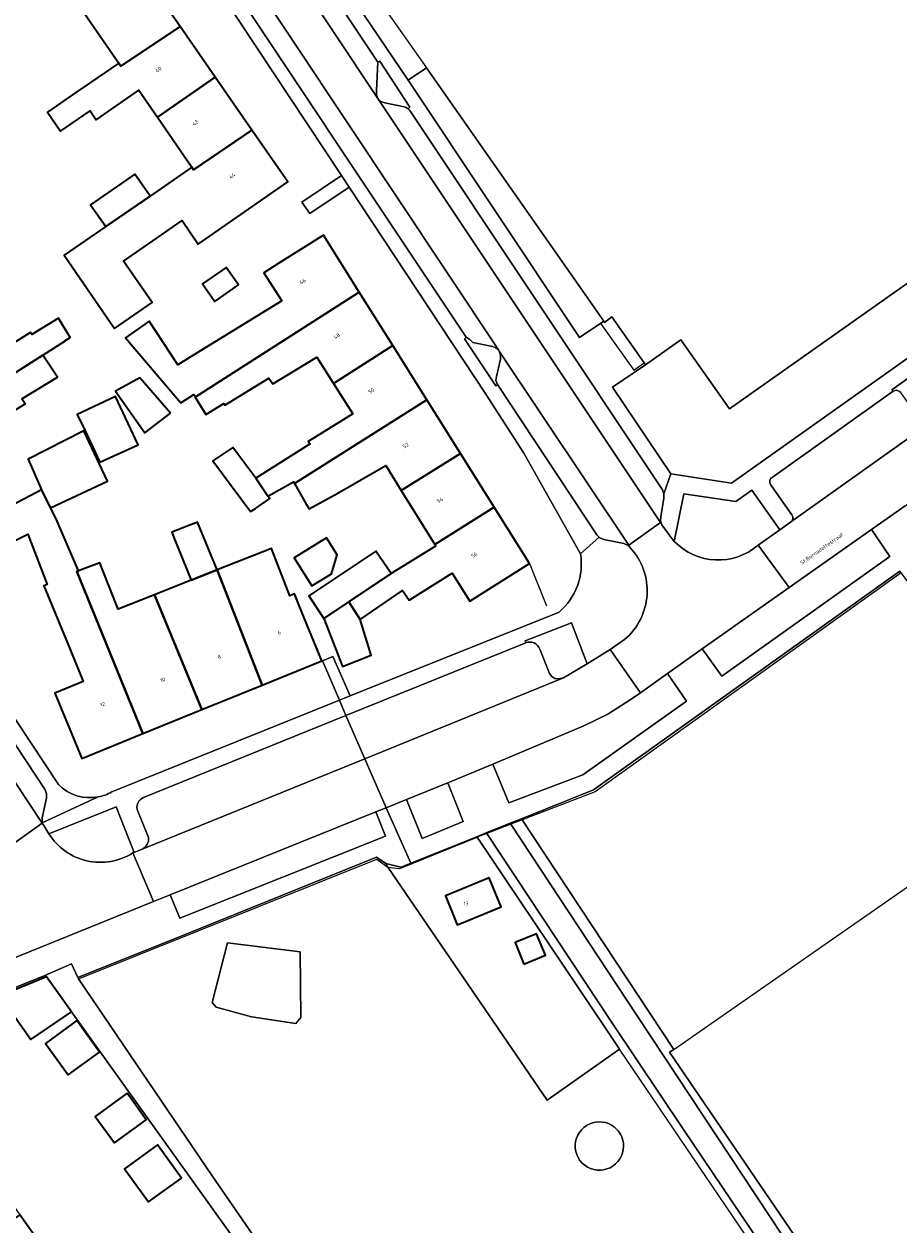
# Model space of a CAD drawing. Header units: metres. Extents: x 197700 to 204338, y 317132 to 325229.
# Tile 140 of 256: x 200013 to 200096, y 318062 to 318175. Entities that reach past the tile are written whole.
import ezdxf
from ezdxf.enums import TextEntityAlignment as Align

# ---------------------------------------------------------------- set-up
doc = ezdxf.new("R2010")
doc.units = ezdxf.units.M
for name, color, linetype, lineweight in [('B-WE-GR-BEPLANTING_CULTUUR_HEESTERS-GV', 90, 'Continuous', 18), ('B-WE-IE-TERREINAFSCHEIDING_KUNSTMATIG_HEKWERK-G', 20, 'IE-TERREINAFSCHEIDING-KUNSTMATIG', 18), ('B-WE-OG-BEBOUWING-GV', 7, 'Continuous', 35), ('B-WE-OG-BEBOUWING-T18', 10, 'Continuous', 18), ('B-WE-OG-TERREIN_CULTUURSCHEIDING-GV', 7, 'Continuous', 18), ('B-WE-OG-TERREIN_ERF-GV', 7, 'Continuous', 18), ('B-WE-OG-TERREIN_ONBEGROEID-GV', 7, 'Continuous', 18), ('B-WE-OG-TOPOGRAFIE-T18', 10, 'Continuous', 18), ('B-WE-VH-VERHARDING_ASFALT-GV', 252, 'Continuous', 18), ('B-WE-VH-VERHARDING_BETONSTRAATSTEEN-GV', 252, 'Continuous', 18), ('B-WE-VH-VERHARDING_OPEN-GV', 252, 'Continuous', 18), ('B-WE-VH-VERHARDING_TEGEL-GV', 252, 'Continuous', 18)]:
    doc.layers.add(name, color=color, linetype=linetype, lineweight=lineweight)
doc.styles.add('NLCS-ISO-M200-T18', font='NLCS-ISO.ttf', dxfattribs={"height": 0.36})
doc.linetypes.add('IE-TERREINAFSCHEIDING-KUNSTMATIG', pattern='A,4,[82,NLCS.SHX,S=0.75,R=90,X=0,Y=0],4,-2', length=10)

msp = doc.modelspace()

# ---------------------------------------------------------------- linework, layer by layer
at = {"layer": 'B-WE-GR-BEPLANTING_CULTUUR_HEESTERS-GV'}
for points in [[(200046.886, 318168.331), (200047.181, 318168.038), (200047.572, 318167.896), (200049.395, 318167.536), (200049.592, 318167.461), (200049.77, 318167.347), (200049.916, 318167.49), (200047.085, 318171.854), (200046.908, 318171.749), (200046.754, 318169.067), (200046.766, 318168.689)], [(200058.31, 318144.5), (200058.063, 318144.712), (200057.755, 318144.816), (200055.889, 318145.221), (200055.603, 318145.504), (200055.255, 318145.707), (200055.094, 318145.568), (200058.052, 318141.102), (200058.222, 318141.225), (200058.079, 318141.602), (200058.134, 318142.003), (200058.502, 318143.643), (200058.511, 318144.023), (200058.387, 318144.384), (200058.35, 318144.443)], [(200074.509, 318077.993), (200074.906, 318078.269), (200060.555, 318099.992), (200060.482, 318100.103), (200059.433, 318099.68), (200059.496, 318099.584), (200071.46, 318081.434), (200091.513, 318051.088), (200092.219, 318050.723), (200093.065, 318050.541), (200093.87, 318050.492), (200094.514, 318050.527), (200094.967, 318050.568), (200095.521, 318050.751), (200113.639, 318062.691), (200114.244, 318063.145), (200112.468, 318065.748), (200092.553, 318051.504)]]:
    msp.add_lwpolyline(points, close=True, dxfattribs=at)
for points in [[(200101.975, 318139.575), (200102.167, 318139.883), (200102.092, 318140.268), (200100.068, 318143.077), (200099.983, 318143.453), (200100.169, 318143.791), (200100.062, 318143.935), (200095.553, 318140.713), (200095.689, 318140.59)], [(200082.892, 318126.019), (200084.966, 318127.476), (200082.291, 318131.209), (200080.778, 318130.159), (200075.862, 318130.873), (200074.966, 318126.368)], [(200066.717, 318114.765), (200065.225, 318118.649), (200060.85, 318116.951), (200060.899, 318116.765)], [(200062.231, 318116.178), (200063.14, 318113.846), (200063.359, 318113.57), (200063.653, 318113.376), (200064.072, 318113.341), (200064.483, 318113.438), (200066.717, 318114.765)], [(200023.71, 318096.877), (200023.835, 318096.921), (200022.111, 318101.241), (200015.762, 318098.686)]]:
    msp.add_lwpolyline(points, dxfattribs=at)
for points in [[(200095.689, 318140.59, -0.4170502), (200096.396, 318140.461)], [(200074.966, 318126.368, 0.3985667), (200082.892, 318126.019)], [(200060.899, 318116.765, -0.42878), (200062.231, 318116.178)], [(200015.762, 318098.686, 0.4173659), (200023.71, 318096.877)]]:
    msp.add_lwpolyline(points, format="xyb", dxfattribs=at)
at = {"layer": 'B-WE-IE-TERREINAFSCHEIDING_KUNSTMATIG_HEKWERK-G'}
for points in [[(200040.617, 318186.685), (200051.491, 318171.208)], [(200068.285, 318147.218), (200068.008, 318146.965), (200071.122, 318142.577), (200072.111, 318143.288)], [(200061.259, 318124.275), (200062.875, 318120.271)], [(200096.447, 318123.388), (200067.469, 318102.656), (200060.555, 318099.992)], [(200074.906, 318078.269), (200111.062, 318103.407)], [(200060.555, 318099.992), (200059.496, 318099.584)], [(200060.555, 318099.992), (200060.482, 318100.103)], [(200074.906, 318078.269), (200060.555, 318099.992)], [(200059.496, 318099.584), (200057.205, 318098.701)], [(200047.831, 318095.513), (200048.966, 318095.399), (200056.305, 318098.354)], [(200057.205, 318098.701), (200056.305, 318098.354)], [(200056.305, 318098.354), (200068.5, 318080.18)], [(200018.568, 318084.953), (200046.789, 318096.268), (200047.831, 318095.513)], [(200068.5, 318080.18), (200069.788, 318078.28)], [(200086.195, 318054.079), (200069.788, 318078.28)], [(200074.509, 318077.993), (200074.906, 318078.269)], [(200092.553, 318051.504), (200074.509, 318077.993)]]:
    msp.add_lwpolyline(points, dxfattribs=at)
at = {"layer": 'B-WE-OG-BEBOUWING-GV'}
for points in [[(200019.129, 318176.378), (200022.374, 318171.673), (200022.57, 318171.389), (200028.169, 318175.129), (200024.661, 318180.184)], [(200028.169, 318175.129), (200022.57, 318171.389), (200022.374, 318171.673), (200018.412, 318168.94), (200015.623, 318167.011), (200016.865, 318165.211), (200019.653, 318167.14), (200020.228, 318166.307), (200024.266, 318169.092), (200026.028, 318166.537), (200031.5, 318170.328)], [(200026.028, 318166.537), (200029.29, 318161.806), (200029.458, 318161.562), (200034.982, 318165.31), (200031.5, 318170.328)], [(200021.129, 318156.178), (200017.196, 318153.465), (200021.969, 318146.544), (200025.52, 318148.993), (200022.816, 318152.913), (200028.356, 318156.757), (200029.901, 318154.53), (200038.38, 318160.414), (200034.982, 318165.31), (200029.458, 318161.562), (200029.29, 318161.806), (200025.327, 318159.073)], [(200021.129, 318156.178), (200025.327, 318159.073), (200023.9, 318161.143), (200019.702, 318158.247)], [(200045.141, 318149.972), (200041.76, 318155.363), (200037.524, 318152.706), (200036.095, 318151.81), (200037.809, 318149.151), (200030.037, 318144.373), (200027.948, 318143.089), (200025.255, 318147.218), (200023.011, 318145.642), (200028.246, 318139.494), (200029.469, 318140.281), (200029.614, 318140.043)], [(200033.69, 318150.675), (200032.535, 318152.321), (200030.295, 318150.749), (200031.45, 318149.104)], [(200042.707, 318141.325), (200048.305, 318144.929), (200045.141, 318149.972), (200029.614, 318140.043), (200030.627, 318138.379), (200032.312, 318139.442), (200032.403, 318139.28), (200036.568, 318141.836), (200036.947, 318141.281), (200041.11, 318143.828)], [(200004.01, 318143.849), (199997.917, 318140.139), (200001.041, 318135.019), (200015.189, 318144.014), (200017.277, 318145.341), (200017.254, 318145.379), (200017.755, 318145.686), (200016.648, 318147.499), (200014.131, 318145.961), (200014.021, 318146.142), (200009.916, 318143.634), (200009.454, 318144.389), (200006.404, 318142.525), (200005.25, 318141.82)], [(200039.01, 318131.858), (200051.526, 318139.793), (200048.305, 318144.929), (200042.707, 318141.325), (200044.535, 318138.461), (200040.31, 318135.843), (200040.475, 318135.613), (200035.343, 318132.375), (200036.478, 318130.663), (200038.927, 318132.004)], [(200008.416, 318132.533), (200010.121, 318133.573), (200008.453, 318136.302), (200013.497, 318139.385), (200013.2, 318139.871), (200016.555, 318141.922), (200016.438, 318142.112), (200015.189, 318144.014), (200001.041, 318135.019), (200004.148, 318129.928)], [(200027.281, 318138.523), (200024.353, 318141.859), (200022.06, 318140.614), (200024.823, 318136.659)], [(200019.143, 318136.898), (200020.586, 318133.887), (200024.215, 318135.528), (200022.06, 318140.097), (200018.439, 318138.389)], [(200051.526, 318139.793), (200039.01, 318131.858), (200040.124, 318129.907), (200040.388, 318129.444), (200043.106, 318130.93), (200043.276, 318131.023), (200047.65, 318133.552), (200049.106, 318131.197), (200054.72, 318134.7)], [(200015.914, 318129.545), (200021.304, 318132.09), (200019.056, 318136.857), (200013.791, 318134.157), (200015.061, 318131.269)], [(200035.313, 318129.502), (200036.68, 318130.425), (200036.478, 318130.663), (200035.343, 318132.375), (200033.172, 318135.277), (200031.278, 318134.009), (200034.851, 318129.19)], [(200052.279, 318126.063), (200057.904, 318129.623), (200054.72, 318134.7), (200049.106, 318131.197)], [(200024.644, 318108.173), (200018.406, 318123.526), (200018.547, 318123.579), (200016.448, 318128.508), (200015.914, 318129.545), (200015.061, 318131.269), (200007.604, 318127.349), (200009.01, 318124.678), (200011.088, 318125.726), (200013.755, 318127.071), (200015.594, 318122.304), (200015.282, 318122.176), (200017.694, 318116.299), (200019.003, 318113.111), (200016.321, 318112.01), (200018.86, 318105.825)], [(200061.259, 318124.275), (200057.904, 318129.623), (200052.279, 318126.063), (200052.369, 318125.917), (200049.809, 318124.343), (200048.144, 318123.32), (200044.145, 318120.648), (200045.234, 318118.971), (200049.243, 318121.713), (200049.865, 318120.804), (200053.93, 318123.349), (200055.608, 318120.697)], [(200029.23, 318122.696), (200031.68, 318123.672), (200029.813, 318128.2), (200027.386, 318127.237), (200027.655, 318126.574)], [(200043.039, 318125.111), (200042.039, 318126.724), (200038.979, 318124.827), (200040.635, 318122.154), (200042.497, 318123.307)], [(200039.714, 318119.685), (200039.019, 318121.399), (200038.563, 318121.228), (200036.815, 318125.686), (200031.68, 318123.672), (200035.94, 318112.757), (200041.594, 318115.052)], [(200041.793, 318119.07), (200044.145, 318120.648), (200048.144, 318123.32), (200046.713, 318125.462), (200040.355, 318121.213)], [(200018.547, 318123.579), (200018.406, 318123.526), (200024.644, 318108.173), (200030.248, 318110.447), (200025.737, 318121.306), (200022.317, 318119.954), (200020.788, 318123.785), (200020.566, 318124.343)], [(200025.737, 318121.306), (200030.248, 318110.447), (200035.94, 318112.757), (200031.68, 318123.672), (200029.23, 318122.696), (200026.063, 318121.435)], [(200041.793, 318119.07), (200043.557, 318114.534), (200046.266, 318115.609), (200045.234, 318118.971), (200044.145, 318120.648)], [(200058.576, 318091.77), (200057.45, 318094.511), (200053.288, 318092.8), (200054.414, 318090.06), (200054.805, 318090.221)], [(200060.73, 318086.341), (200062.765, 318087.178), (200061.929, 318089.213), (200059.894, 318088.376)], [(200015.522, 318085.144), (200011.101, 318083.349), (200014.038, 318079.205), (200017.885, 318081.829)], [(200018.384, 318080.985), (200015.419, 318078.837), (200017.59, 318075.841), (200020.555, 318077.989)], [(200023.156, 318074.107), (200020.143, 318071.924), (200021.96, 318069.416), (200024.973, 318071.599)], [(200028.311, 318066.071), (200026.032, 318069.216), (200022.917, 318066.959), (200025.196, 318063.815)], [(200002.973, 318055.666), (200000.545, 318053.835), (200001.75, 318052.139), (200005.447, 318054.744), (200006.14, 318053.764), (200007.691, 318054.86), (200009.23, 318052.717), (200007.678, 318051.62), (200007.9, 318051.305), (200019.241, 318059.284), (200019.226, 318059.305), (200016.638, 318057.48), (200013.002, 318062.607)]]:
    msp.add_lwpolyline(points, close=True, dxfattribs=at)
at = {"layer": 'B-WE-OG-TERREIN_CULTUURSCHEIDING-GV'}
for points in [[(200083.545, 318134.12), (200128.056, 318165.731), (200129.465, 318166.732), (200129.738, 318167.033), (200131.589, 318173.622), (200126.034, 318181.33), (200124.568, 318180.226), (200121.25, 318177.727), (200120.548, 318177.229), (200125.16, 318170.685), (200080.175, 318138.911), (200075.593, 318145.467), (200072.251, 318143.089), (200069.101, 318140.969), (200074.622, 318132.783), (200080.389, 318131.878)], [(200068.285, 318147.218), (200051.491, 318171.208), (200049.779, 318170.053), (200065.995, 318145.675)], [(200077.61, 318116.182), (200079.462, 318113.608), (200095.375, 318124.933), (200093.627, 318127.493), (200085.841, 318121.995)], [(200074.311, 318113.856), (200071.769, 318112.032), (200070.786, 318111.363), (200068.656, 318110.025), (200066.398, 318108.919), (200057.792, 318105.273), (200059.301, 318101.621), (200066.308, 318104.255), (200076.119, 318111.236)], [(200053.515, 318103.496), (200049.617, 318101.915), (200051.094, 318098.235), (200054.987, 318099.836)], [(200046.691, 318100.75), (200027.234, 318092.915), (200028.156, 318090.678), (200047.606, 318098.461)], [(200057.205, 318098.701), (200057.162, 318098.765), (200056.27, 318098.406), (200056.305, 318098.354), (200068.5, 318080.18), (200069.788, 318078.28), (200062.936, 318073.463), (200047.831, 318095.513), (200047.659, 318095.879), (200046.776, 318096.457), (200028.657, 318089.155), (200018.481, 318085.082), (200018.568, 318084.953), (200031.221, 318066.294), (200058.769, 318026.32), (200061.776, 318021.871), (200061.734, 318021.842), (200074.022, 318005.612), (200123.805, 318040.997), (200111.762, 318058.615), (200109.733, 318057.162), (200092.32, 318046.245), (200075.82, 318070.688), (200069.114, 318080.701)], [(200039.557, 318087.517), (200039.621, 318081.284), (200039.13, 318080.715), (200034.923, 318081.333), (200031.58, 318082.265), (200031.209, 318082.704), (200032.655, 318088.355)]]:
    msp.add_lwpolyline(points, close=True, dxfattribs=at)
for points in [[(200065.619, 318069.547, -0.6043229), (200069.502, 318070.717)], [(200069.502, 318070.717, -0.1951776), (200070.157, 318069.113)], [(200070.157, 318069.113, -1.1004929), (200065.619, 318069.547)]]:
    msp.add_lwpolyline(points, format="xyb", dxfattribs=at)
at = {"layer": 'B-WE-OG-TERREIN_ERF-GV'}
for points in [[(199937.1, 318309.786), (199925.733, 318299.998), (199915.038, 318290.808), (199919.601, 318286.353), (199918.373, 318285.213), (199913.662, 318289.625), (199904.247, 318281.535), (199903.571, 318274.987), (199913.881, 318257.779), (199946.775, 318208.684), (199951.32, 318211.931), (199951.963, 318211.148), (199947.301, 318207.9), (199952.032, 318200.838), (199957.468, 318192.82), (199957.996, 318192.04), (200016.664, 318103.34)], [(200066.086, 318125.199), (200060.726, 318134.742), (200057.121, 318140.32), (200044.167, 318159.923), (200040.452, 318157.427), (200039.699, 318158.512), (200043.447, 318161.012), (200028.77, 318183.222), (200020.861, 318195.131), (200016.246, 318191.975), (200015.585, 318192.971), (200020.22, 318196.096), (200002.642, 318222.563), (200000, 318226.541), (199999.05, 318227.974), (199987.558, 318245.267), (199984.138, 318243.001), (199983.459, 318244.021), (199986.833, 318246.359), (199949.723, 318302.204), (199947.303, 318305.616), (199944.603, 318308.81)], [(200039.184, 318185.722), (200049.779, 318170.053), (200051.491, 318171.208), (200068.285, 318147.218), (200068.358, 318147.113), (200069.048, 318147.64), (200072.111, 318143.288), (200072.251, 318143.089), (200075.593, 318145.467), (200080.175, 318138.911), (200125.16, 318170.685)], [(200024.661, 318180.184), (200028.169, 318175.129), (200031.5, 318170.328), (200034.982, 318165.31), (200038.38, 318160.414), (200029.901, 318154.53), (200028.356, 318156.757), (200022.816, 318152.913), (200025.52, 318148.993), (200021.969, 318146.544), (200017.196, 318153.465), (200021.129, 318156.178), (200019.702, 318158.247), (200023.9, 318161.143), (200025.327, 318159.073), (200029.29, 318161.806), (200026.028, 318166.537), (200024.266, 318169.092), (200020.228, 318166.307), (200019.653, 318167.14), (200016.865, 318165.211), (200015.623, 318167.011), (200018.412, 318168.94), (200022.374, 318171.673), (200019.129, 318176.378)], [(200009.916, 318143.634), (200014.021, 318146.142), (200014.131, 318145.961), (200016.648, 318147.499), (200017.755, 318145.686), (200017.254, 318145.379), (200017.277, 318145.341), (200015.189, 318144.014), (200016.438, 318142.112), (200016.555, 318141.922), (200013.2, 318139.871), (200013.497, 318139.385), (200008.453, 318136.302)], [(200007.604, 318127.349), (200015.061, 318131.269), (200013.791, 318134.157), (200019.056, 318136.857), (200021.304, 318132.09), (200015.914, 318129.545), (200016.448, 318128.508), (200018.547, 318123.579), (200020.566, 318124.343), (200020.788, 318123.785), (200022.317, 318119.954), (200025.737, 318121.306), (200026.063, 318121.435), (200029.23, 318122.696), (200027.655, 318126.574), (200027.386, 318127.237), (200029.813, 318128.2), (200031.68, 318123.672), (200036.815, 318125.686), (200038.563, 318121.228), (200039.019, 318121.399), (200039.714, 318119.685), (200041.594, 318115.052), (200035.94, 318112.757), (200030.248, 318110.447), (200024.644, 318108.173), (200018.86, 318105.825), (200016.321, 318112.01), (200019.003, 318113.111), (200017.694, 318116.299), (200015.282, 318122.176), (200015.594, 318122.304), (200013.755, 318127.071), (200011.088, 318125.726)], [(200021.709, 318102.641), (200024.137, 318103.646), (200043.276, 318111.331), (200041.657, 318115.077), (200042.639, 318115.476), (200044.284, 318111.736), (200064.072, 318119.681)], [(200047.526, 318040.436), (200017.885, 318081.829), (200014.038, 318079.205), (200011.101, 318083.349), (200015.522, 318085.144), (200015.422, 318085.284), (200015.382, 318085.268), (200000, 318079.062), (199985.322, 318073.126), (199983.406, 318070.08), (199983.855, 318067.647), (199985.042, 318066), (200003.549, 318039.896)], [(200000.53, 318061.66), (200001.075, 318062.035), (200002.087, 318062.732), (200000.381, 318065.129), (200000, 318064.856), (199999.381, 318064.414), (199998.839, 318064.027), (199998.114, 318065.042), (199994.445, 318062.421), (199993.199, 318064.176), (199991.409, 318066.697), (199993.866, 318068.451), (199995.077, 318069.316), (199993.063, 318072.165), (200000, 318077.086), (200001.817, 318078.376), (200005.708, 318072.89), (200009.362, 318067.738), (200013.002, 318062.607), (200016.638, 318057.48)]]:
    msp.add_lwpolyline(points, dxfattribs=at)
for points in [[(200057.904, 318129.623), (200061.259, 318124.275), (200055.608, 318120.697), (200053.93, 318123.349), (200049.865, 318120.804), (200049.243, 318121.713), (200045.234, 318118.971), (200046.266, 318115.609), (200043.557, 318114.534), (200041.793, 318119.07), (200040.355, 318121.213), (200046.713, 318125.462), (200048.144, 318123.32), (200049.809, 318124.343), (200052.369, 318125.917), (200052.279, 318126.063), (200049.106, 318131.197), (200047.65, 318133.552), (200043.276, 318131.023), (200043.106, 318130.93), (200040.388, 318129.444), (200040.124, 318129.907), (200039.01, 318131.858), (200038.927, 318132.004), (200036.478, 318130.663), (200036.68, 318130.425), (200035.313, 318129.502), (200034.851, 318129.19), (200031.278, 318134.009), (200033.172, 318135.277), (200035.343, 318132.375), (200040.475, 318135.613), (200040.31, 318135.843), (200044.535, 318138.461), (200042.707, 318141.325), (200041.11, 318143.828), (200036.947, 318141.281), (200036.568, 318141.836), (200032.403, 318139.28), (200032.312, 318139.442), (200030.627, 318138.379), (200029.614, 318140.043), (200029.469, 318140.281), (200028.246, 318139.494), (200023.011, 318145.642), (200025.255, 318147.218), (200027.948, 318143.089), (200030.037, 318144.373), (200037.809, 318149.151), (200036.095, 318151.81), (200037.524, 318152.706), (200041.76, 318155.363), (200045.141, 318149.972), (200048.305, 318144.929), (200051.526, 318139.793), (200054.72, 318134.7)], [(200033.69, 318150.675), (200031.45, 318149.104), (200030.295, 318150.749), (200032.535, 318152.321)], [(200027.281, 318138.523), (200024.823, 318136.659), (200022.06, 318140.614), (200024.353, 318141.859)], [(200019.143, 318136.898), (200018.439, 318138.389), (200022.06, 318140.097), (200024.215, 318135.528), (200020.586, 318133.887)], [(200043.039, 318125.111), (200042.497, 318123.307), (200040.635, 318122.154), (200038.979, 318124.827), (200042.039, 318126.724)], [(200074.906, 318078.269), (200074.509, 318077.993), (200092.553, 318051.504), (200112.468, 318065.748), (200129.415, 318077.869), (200134.289, 318081.242), (200119.258, 318102.288), (200119.257, 318102.289), (200115.893, 318106.944), (200115.084, 318106.352), (200111.062, 318103.407), (200102.503, 318115.35), (200096.447, 318123.388), (200096.332, 318123.54), (200067.306, 318102.85), (200060.482, 318100.103), (200060.555, 318099.992)], [(200018.384, 318080.985), (200020.555, 318077.989), (200017.59, 318075.841), (200015.419, 318078.837)], [(200023.156, 318074.107), (200024.973, 318071.599), (200021.96, 318069.416), (200020.143, 318071.924)], [(200028.311, 318066.071), (200025.196, 318063.815), (200022.917, 318066.959), (200026.032, 318069.216)]]:
    msp.add_lwpolyline(points, close=True, dxfattribs=at)
for points in [[(200064.072, 318119.681, 0.2592726), (200066.086, 318125.199)], [(200016.664, 318103.34, 0.2496367), (200020.43, 318102.172)], [(200020.43, 318102.172, 0.0817157), (200021.709, 318102.641)]]:
    msp.add_lwpolyline(points, format="xyb", dxfattribs=at)
at = {"layer": 'B-WE-OG-TERREIN_ONBEGROEID-GV'}
msp.add_lwpolyline([(200039.621, 318081.284), (200039.557, 318087.517), (200032.655, 318088.355), (200031.209, 318082.704), (200031.58, 318082.265), (200034.923, 318081.333), (200039.13, 318080.715)], close=True, dxfattribs=at)
for points in [[(200069.502, 318070.717, 0.6043229), (200065.619, 318069.547)], [(200070.157, 318069.113, 0.1951776), (200069.502, 318070.717)], [(200065.619, 318069.547, 1.1004929), (200070.157, 318069.113)]]:
    msp.add_lwpolyline(points, format="xyb", dxfattribs=at)
at = {"layer": 'B-WE-VH-VERHARDING_ASFALT-GV'}
for points in [[(200070.647, 318126), (200073.654, 318128.15), (200046.886, 318168.331), (200018.274, 318211.411), (200008.367, 318226.322), (200005.275, 318224.292), (200028.908, 318188.672), (200029.525, 318187.817), (200058.31, 318144.5), (200058.35, 318144.443), (200058.387, 318144.384)], [(200011.558, 318098.451), (200011.75, 318097.921), (200011.912, 318097.382), (200015.113, 318099.701), (199995.898, 318128.741), (199972.848, 318163.517), (199954.636, 318190.942), (199951.623, 318188.944), (199956.338, 318181.813), (199957.582, 318180.152), (199981.568, 318143.813), (200011.51, 318098.523)], [(200121.105, 318153.164), (200101.975, 318139.575), (200099.097, 318137.531), (200085.976, 318128.186), (200084.966, 318127.476), (200082.892, 318126.019), (200085.841, 318121.995), (200093.627, 318127.493), (200096.817, 318129.744), (200111.628, 318140.19), (200112.995, 318141.144), (200130.125, 318153.297), (200133.493, 318155.682), (200135.797, 318157.313), (200140.246, 318160.465), (200142.491, 318162.055), (200139.599, 318166.296), (200139.52, 318166.24), (200124.111, 318155.309)], [(200064.483, 318113.438), (200045.662, 318105.791), (200047.699, 318101.152), (200049.617, 318101.915), (200053.515, 318103.496), (200057.792, 318105.273), (200066.398, 318108.919), (200068.656, 318110.025), (200070.786, 318111.363), (200071.769, 318112.032), (200068.881, 318116.13), (200066.717, 318114.765)], [(200023.71, 318096.877), (200025.669, 318092.257), (200027.234, 318092.915), (200046.691, 318100.75), (200047.699, 318101.152), (200045.662, 318105.791), (200024.586, 318097.228), (200023.835, 318096.921)]]:
    msp.add_lwpolyline(points, close=True, dxfattribs=at)
for points in [[(200074.966, 318126.368), (200074.656, 318126.728), (200074.374, 318127.109), (200073.798, 318127.934), (200073.654, 318128.15), (200070.647, 318126), (200070.817, 318125.746)], [(200070.263, 318117.083), (200068.881, 318116.13), (200071.769, 318112.032), (200074.311, 318113.856), (200077.61, 318116.182), (200085.841, 318121.995), (200082.892, 318126.019)], [(200015.762, 318098.686), (200015.264, 318099.473), (200015.113, 318099.701), (200011.912, 318097.382)], [(200025.669, 318092.257), (200023.71, 318096.877)], [(200008.206, 318090.55), (200007.243, 318090.206), (200009.13, 318085.593), (200025.669, 318092.257)]]:
    msp.add_lwpolyline(points, dxfattribs=at)
for points in [[(200082.892, 318126.019, -0.3985667), (200074.966, 318126.368)], [(200070.817, 318125.746, -0.4250373), (200070.263, 318117.083)], [(200023.71, 318096.877, -0.4173659), (200015.762, 318098.686)]]:
    msp.add_lwpolyline(points, format="xyb", dxfattribs=at)
at = {"layer": 'B-WE-VH-VERHARDING_BETONSTRAATSTEEN-GV'}
for points in [[(200055.255, 318145.707), (200055.603, 318145.504), (200055.889, 318145.221), (200057.755, 318144.816), (200058.063, 318144.712), (200058.31, 318144.5), (200029.525, 318187.817), (200028.908, 318188.672), (200029.066, 318188.289), (200029.065, 318187.875), (200028.654, 318186.226), (200028.643, 318185.84), (200028.766, 318185.476)], [(200046.886, 318168.331), (200073.654, 318128.15), (200073.798, 318127.934), (200073.653, 318128.305), (200073.702, 318128.701), (200073.983, 318130.476), (200073.981, 318130.877), (200073.846, 318131.256), (200050.001, 318167.082), (200049.897, 318167.224), (200049.77, 318167.347), (200049.592, 318167.461), (200049.395, 318167.536), (200047.572, 318167.896), (200047.181, 318168.038)], [(200058.222, 318141.225), (200067.642, 318127.004), (200067.85, 318126.775), (200067.918, 318126.699), (200068.299, 318126.542), (200070.176, 318126.158), (200070.54, 318126.019), (200070.817, 318125.746), (200070.647, 318126), (200058.387, 318144.384), (200058.511, 318144.023), (200058.502, 318143.643), (200058.134, 318142.003), (200058.079, 318141.602)], [(199999.144, 318127.453), (199998.869, 318127.733), (199998.515, 318127.902), (199996.575, 318128.309), (199996.19, 318128.452), (199995.898, 318128.741), (200015.113, 318099.701), (200015.113, 318099.712), (200015.113, 318099.947), (200015.122, 318100.194), (200015.522, 318102.066), (200015.521, 318102.457), (200015.415, 318102.835)]]:
    msp.add_lwpolyline(points, close=True, dxfattribs=at)
for points in [[(200095.689, 318140.59), (200084.22, 318132.437)], [(200085.976, 318128.186), (200099.097, 318137.531), (200098.733, 318137.447), (200098.415, 318137.641), (200096.396, 318140.461)], [(200084.081, 318131.762), (200086.09, 318128.887)], [(200060.899, 318116.765), (200043.869, 318109.872), (200045.662, 318105.791)], [(200045.662, 318105.791), (200064.483, 318113.438), (200064.072, 318113.341), (200063.653, 318113.376), (200063.359, 318113.57), (200063.14, 318113.846), (200062.231, 318116.178)], [(200024.586, 318097.228), (200045.662, 318105.791), (200043.869, 318109.872), (200024.711, 318102.118)], [(200024.167, 318100.836), (200025.189, 318098.326)]]:
    msp.add_lwpolyline(points, dxfattribs=at)
for points in [[(200096.396, 318140.461, 0.4170502), (200095.689, 318140.59)], [(200084.22, 318132.437, 0.4308412), (200084.081, 318131.762)], [(200086.09, 318128.887, -0.4117946), (200085.976, 318128.186)], [(200062.231, 318116.178, 0.42878), (200060.899, 318116.765)], [(200024.711, 318102.118, 0.4190144), (200024.167, 318100.836)], [(200025.189, 318098.326, -0.309446), (200024.586, 318097.228)]]:
    msp.add_lwpolyline(points, format="xyb", dxfattribs=at)
at = {"layer": 'B-WE-VH-VERHARDING_OPEN-GV'}
for points in [[(200018.274, 318211.411), (200046.886, 318168.331), (200046.766, 318168.689), (200046.754, 318169.067), (200046.908, 318171.749), (200021.374, 318210.153), (200021.101, 318210.432), (200020.746, 318210.597), (200018.881, 318210.967), (200018.536, 318211.133)], [(200039.699, 318158.512), (200040.452, 318157.427), (200044.167, 318159.923), (200043.447, 318161.012)], [(200044.284, 318111.736), (200042.639, 318115.476), (200041.657, 318115.077), (200043.276, 318111.331)], [(200057.162, 318098.765), (200057.205, 318098.701), (200069.114, 318080.701), (200075.82, 318070.688), (200092.32, 318046.245), (200109.733, 318057.162), (200111.762, 318058.615), (200113.798, 318060.074), (200121.083, 318049.905), (200122.766, 318051.021), (200115.786, 318060.884), (200114.739, 318062.364), (200114.244, 318063.145), (200113.639, 318062.691), (200095.521, 318050.751), (200094.967, 318050.568), (200094.514, 318050.527), (200093.87, 318050.492), (200093.065, 318050.541), (200092.219, 318050.723), (200091.513, 318051.088), (200071.46, 318081.434), (200059.496, 318099.584), (200059.433, 318099.68)], [(200068.5, 318080.18), (200056.305, 318098.354), (200056.27, 318098.406), (200050.012, 318095.886), (200049.075, 318095.508), (200047.659, 318095.879), (200047.831, 318095.513), (200062.936, 318073.463), (200069.788, 318078.28)], [(200054.805, 318090.221), (200054.414, 318090.06), (200053.288, 318092.8), (200057.45, 318094.511), (200058.576, 318091.77)], [(200059.894, 318088.376), (200061.929, 318089.213), (200062.765, 318087.178), (200060.73, 318086.341)]]:
    msp.add_lwpolyline(points, close=True, dxfattribs=at)
msp.add_lwpolyline([(200058.769, 318026.32), (200031.221, 318066.294), (200018.568, 318084.953), (200018.481, 318085.082), (200017.899, 318086.364), (200015.382, 318085.268), (200015.422, 318085.284), (200015.522, 318085.144), (200017.885, 318081.829), (200047.526, 318040.436)], dxfattribs=at)
at = {"layer": 'B-WE-VH-VERHARDING_TEGEL-GV'}
msp.add_lwpolyline([(200067.85, 318126.775), (200067.642, 318127.004), (200058.222, 318141.225), (200058.052, 318141.102), (200055.094, 318145.568), (200055.255, 318145.707), (200028.766, 318185.476), (200028.603, 318185.371), (200025.591, 318189.909), (200025.757, 318190.023), (200003.689, 318223.251), (200002.642, 318222.563), (200020.22, 318196.096), (200020.861, 318195.131), (200028.77, 318183.222), (200043.447, 318161.012), (200044.167, 318159.923), (200057.121, 318140.32), (200060.726, 318134.742), (200066.086, 318125.199)], close=True, dxfattribs=at)
for points in [[(200021.374, 318210.153), (200046.908, 318171.749), (200047.085, 318171.854), (200049.916, 318167.49), (200049.77, 318167.347), (200049.897, 318167.224), (200050.001, 318167.082), (200073.846, 318131.256), (200073.981, 318130.877), (200074.622, 318132.783), (200069.101, 318140.969), (200072.251, 318143.089), (200072.111, 318143.288), (200069.048, 318147.64), (200068.358, 318147.113), (200068.285, 318147.218), (200065.995, 318145.675), (200049.779, 318170.053), (200039.184, 318185.722)], [(200016.664, 318103.34), (199957.996, 318192.04), (199957.468, 318192.82), (199956.299, 318192.045), (199965.229, 318178.59), (199972.923, 318167.002), (199973.082, 318167.111), (199976.22, 318162.361), (199976.112, 318162.273), (199996.007, 318132.177), (199996.114, 318132.327), (199999.324, 318127.548), (199999.144, 318127.453), (200015.415, 318102.835), (200015.521, 318102.457), (200015.522, 318102.066), (200015.122, 318100.194), (200015.113, 318099.947), (200015.113, 318099.712), (200020.43, 318102.172)], [(200084.22, 318132.437), (200095.689, 318140.59), (200095.553, 318140.713), (200100.062, 318143.935), (200100.169, 318143.791), (200117.76, 318156.196), (200117.556, 318156.36), (200122.19, 318159.643), (200122.294, 318159.473), (200136.213, 318169.36), (200136.575, 318169.43), (200131.589, 318173.622), (200129.738, 318167.033), (200129.465, 318166.732), (200128.056, 318165.731)], [(200128.056, 318165.731), (200083.545, 318134.12), (200080.389, 318131.878), (200074.622, 318132.783), (200073.981, 318130.877), (200073.983, 318130.476), (200073.702, 318128.701), (200073.653, 318128.305), (200073.798, 318127.934), (200074.374, 318127.109), (200074.656, 318126.728), (200074.966, 318126.368), (200075.862, 318130.873), (200080.778, 318130.159), (200082.291, 318131.209), (200084.966, 318127.476), (200085.976, 318128.186)], [(200086.09, 318128.887), (200084.081, 318131.762)], [(200096.817, 318129.744), (200093.627, 318127.493), (200095.375, 318124.933), (200079.462, 318113.608), (200077.61, 318116.182), (200074.311, 318113.856), (200076.119, 318111.236), (200066.308, 318104.255), (200059.301, 318101.621), (200057.792, 318105.273), (200053.515, 318103.496), (200054.987, 318099.836), (200051.094, 318098.235), (200049.617, 318101.915), (200047.699, 318101.152), (200050.012, 318095.886), (200056.27, 318098.406), (200057.162, 318098.765), (200059.433, 318099.68), (200060.482, 318100.103), (200067.306, 318102.85), (200096.332, 318123.54)], [(200070.817, 318125.746), (200070.54, 318126.019), (200070.176, 318126.158), (200068.299, 318126.542), (200067.918, 318126.699), (200067.85, 318126.775), (200066.086, 318125.199)], [(200064.072, 318119.681), (200044.284, 318111.736), (200043.276, 318111.331), (200043.869, 318109.872), (200060.899, 318116.765)], [(200060.899, 318116.765), (200060.85, 318116.951), (200065.225, 318118.649), (200066.717, 318114.765), (200068.881, 318116.13), (200070.263, 318117.083)], [(200024.711, 318102.118), (200043.869, 318109.872), (200043.276, 318111.331), (200024.137, 318103.646), (200021.709, 318102.641)], [(200020.43, 318102.172), (200015.113, 318099.712), (200015.113, 318099.701), (200015.264, 318099.473), (200015.762, 318098.686), (200022.111, 318101.241), (200023.835, 318096.921), (200024.586, 318097.228)], [(199984.149, 318065.362), (199985.042, 318066), (199983.855, 318067.647), (199983.406, 318070.08), (199985.322, 318073.126), (200000, 318079.062), (200015.382, 318085.268), (200017.899, 318086.364), (200018.481, 318085.082), (200028.657, 318089.155), (200046.776, 318096.457), (200047.659, 318095.879), (200049.075, 318095.508), (200050.012, 318095.886), (200047.699, 318101.152), (200046.691, 318100.75), (200047.606, 318098.461), (200028.156, 318090.678), (200027.234, 318092.915), (200025.669, 318092.257), (200009.13, 318085.593)], [(200025.189, 318098.326), (200024.167, 318100.836)]]:
    msp.add_lwpolyline(points, dxfattribs=at)
for points in [[(200084.081, 318131.762, -0.4308412), (200084.22, 318132.437)], [(200085.976, 318128.186, 0.4117946), (200086.09, 318128.887)], [(200066.086, 318125.199, -0.2592726), (200064.072, 318119.681)], [(200070.263, 318117.083, 0.4250373), (200070.817, 318125.746)], [(200020.43, 318102.172, -0.2496367), (200016.664, 318103.34)], [(200021.709, 318102.641, -0.0817157), (200020.43, 318102.172)], [(200024.167, 318100.836, -0.4190144), (200024.711, 318102.118)], [(200024.586, 318097.228, 0.309446), (200025.189, 318098.326)]]:
    msp.add_lwpolyline(points, format="xyb", dxfattribs=at)

# ---------------------------------------------------------------- texts
at = {"layer": 'B-WE-OG-BEBOUWING-T18', "style": 'NLCS-ISO-M200-T18'}
for s, rotation, p in [('40', 34.7, (200026.131, 318171.049)), ('42', 34.7, (200029.62, 318166.021)), ('44', 34.7, (200033.108, 318160.994)), ('46', 32, (200039.776, 318150.998)), ('48', 32.1, (200043.022, 318145.824)), ('50', 32, (200046.272, 318140.643)), ('52', 32, (200049.522, 318135.461)), ('54', 32, (200052.771, 318130.279)), ('56', 32.1, (200056.025, 318125.092)), ('6', 22, (200037.568, 318117.735)), ('8', 22, (200031.89, 318115.43)), ('10', 22, (200026.532, 318113.256)), ('12', 22, (200020.848, 318110.949))]:
    msp.add_text(s, height=0.36, rotation=rotation, dxfattribs=at).set_placement(p, align=Align.MIDDLE)
msp.add_text('13', height=0.36, dxfattribs=at).set_placement((200055.244, 318092.08), align=Align.MIDDLE)
at = {"layer": 'B-WE-OG-TOPOGRAFIE-T18', "style": 'NLCS-ISO-M200-T18'}
msp.add_text('St.Bernadettestraat', height=0.36, rotation=35.2, dxfattribs=at).set_placement((200088.914, 318125.685), align=Align.MIDDLE)

doc.saveas('drawing.dxf')
